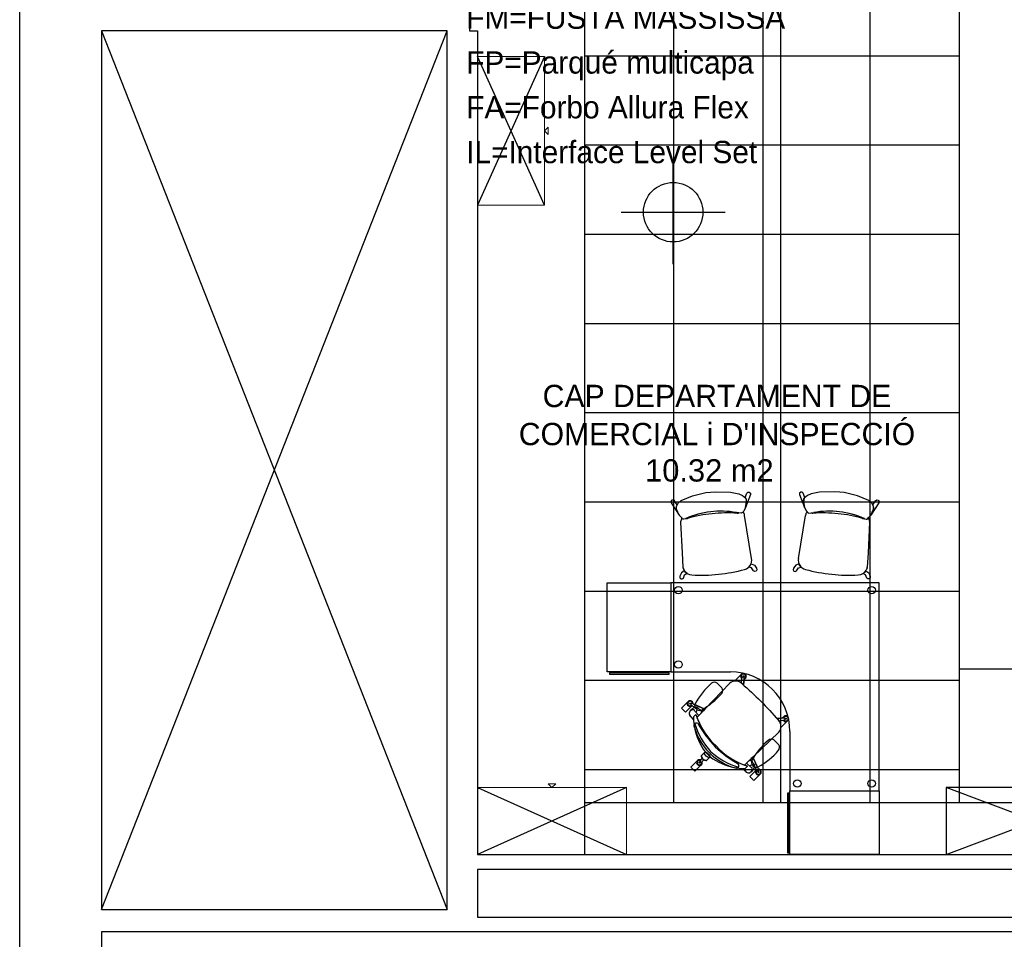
# Model space of a CAD drawing. Header units: metres. Extents: x -1 to 438, y -53 to 52.
# Tile 8 of 27: x 391.15 to 397.77, y 28.21 to 34.4. Entities that reach past the tile are written whole.
import ezdxf

# ---------------------------------------------------------------- set-up
doc = ezdxf.new("R2010")
doc.units = ezdxf.units.M
doc.linetypes.add('CONTINUA', pattern=[0])
for name, color, linetype, lineweight in [('LEGENDA MATERIAL SOSTRE PAVIMENT ACTUAL', 7, 'CONTINUA', 25), ('PA SOSTRE ACTUAL', 7, 'CONTINUA', 25), ('PB MOBLES ACTUAL', 7, 'CONTINUA', 25), ('PB MURS ACTUAL', 7, 'CONTINUA', 25), ('PB TEXT ACTUAL', 7, 'CONTINUA', 25)]:
    doc.layers.add(name, color=color, linetype=linetype, lineweight=lineweight)
doc.styles.add('ARIAL', font='arial.ttf')
doc.styles.add('Century Gothic', font='txt')

msp = doc.modelspace()

# ---------------------------------------------------------------- linework, layer by layer
at = {"layer": 'PA SOSTRE ACTUAL', "transparency": 33554687}
for p, q in [((394.9464, 28.7808), (394.9464, 40.7808)), ((395.5464, 29.1308), (395.5464, 40.7808)), ((396.1464, 29.1308), (396.1464, 40.7808)), ((396.2664, 29.1308), (396.2664, 40.7808)), ((396.8664, 29.1308), (396.8664, 40.7808)), ((397.4664, 29.1308), (397.4664, 40.7808)), ((397.4664, 34.1508), (394.9464, 34.1508)), ((397.4664, 33.5508), (394.9464, 33.5508)), ((397.4664, 32.9508), (394.9464, 32.9508)), ((397.4664, 32.3508), (394.9464, 32.3508)), ((397.4664, 31.7508), (394.9464, 31.7508)), ((397.4664, 31.1508), (394.9464, 31.1508)), ((397.4664, 30.5508), (394.9464, 30.5508)), ((397.4664, 30.0308), (398.6264, 30.0308)), ((397.4664, 29.9508), (394.9464, 29.9508)), ((397.4664, 29.3508), (394.9464, 29.3508)), ((394.9464, 29.1308), (400.5464, 29.1308))]:
    msp.add_line(p, q, dxfattribs=at)
at = {"layer": 'PB MOBLES ACTUAL', "transparency": 33554687}
for p, q in [((394.6764, 33.1489), (394.2264, 34.1489)), ((394.6764, 34.1489), (394.2264, 33.1489)), ((394.2264, 29.2308), (395.2264, 28.7808)), ((395.2264, 29.2308), (394.2264, 28.7808)), ((397.3764, 28.7808), (398.5764, 29.2308)), ((398.5764, 28.7808), (397.3764, 29.2308))]:
    msp.add_line(p, q, dxfattribs=at)
at = {"layer": 'PB MOBLES ACTUAL', "color": 180, "transparency": 33554687}
for p, q in [((395.9836, 31.0788), (395.9666, 31.0811)), ((396.0688, 30.7727), (396.0214, 31.0619)), ((396.3841, 30.7727), (396.4315, 31.0619)), ((396.4693, 31.0788), (396.4863, 31.0811)), ((395.7553, 29.7587), (395.9219, 29.9334)), ((395.9219, 29.9334), (395.7553, 29.7587)), ((395.8693, 29.9014), (395.8369, 29.9339)), ((395.9999, 29.9401), (395.9967, 29.937)), ((395.9991, 29.9353), (396.0048, 29.9708)), ((396.0173, 29.9715), (396.0077, 29.9729)), ((396.0169, 29.9794), (396.0103, 29.9804)), ((396.0137, 29.9222), (396.0195, 29.9687)), ((396.0186, 29.9613), (396.0137, 29.9222)), ((396.0228, 29.963), (396.0182, 29.9585)), ((395.664, 29.7974), (395.6599, 29.7886)), ((395.7553, 29.7587), (395.6673, 29.7987)), ((395.6713, 29.7616), (395.6564, 29.7472)), ((395.6564, 29.7472), (395.6713, 29.7616)), ((395.6944, 29.7687), (395.6609, 29.7852)), ((395.6944, 29.7687), (395.6676, 29.7819)), ((395.7149, 29.7159), (395.6877, 29.7458)), ((395.7016, 29.7018), (395.7553, 29.7587)), ((395.7553, 29.7587), (395.7016, 29.7018)), ((395.6781, 29.69), (395.662, 29.7069)), ((395.6781, 29.69), (395.662, 29.7069)), ((395.6777, 29.707), (395.6941, 29.7234)), ((395.6941, 29.7234), (395.6777, 29.707)), ((395.6941, 29.7234), (395.6777, 29.707)), ((396.2409, 29.695), (396.2874, 29.7009)), ((396.28, 29.6999), (396.2409, 29.695)), ((396.2539, 29.6804), (396.2895, 29.6861)), ((396.2588, 29.6812), (396.2556, 29.6781)), ((396.2817, 29.7041), (396.2771, 29.6996)), ((396.2902, 29.6986), (396.2916, 29.689)), ((396.2981, 29.6982), (396.299, 29.6916)), ((395.6817, 29.6531), (395.6848, 29.635)), ((395.6817, 29.6531), (395.6848, 29.635)), ((396.0773, 29.4366), (396.2521, 29.6032)), ((396.2514, 29.5193), (396.219, 29.5518)), ((395.7328, 29.4476), (395.7573, 29.472)), ((395.7573, 29.472), (395.7907, 29.4386)), ((395.7573, 29.472), (395.7907, 29.4386)), ((395.7013, 29.4082), (395.6607, 29.3676)), ((395.7371, 29.4289), (395.7201, 29.4115)), ((395.7203, 29.4079), (395.7271, 29.401)), ((395.7482, 29.4178), (395.7307, 29.4009)), ((395.7663, 29.4142), (395.7907, 29.4386)), ((396.0205, 29.3829), (396.0773, 29.4366)), ((396.0773, 29.4366), (396.1174, 29.3487)), ((395.9536, 29.3661), (395.9718, 29.363)), ((395.9536, 29.3661), (395.9718, 29.363)), ((396.0086, 29.3595), (396.0255, 29.3433)), ((396.0086, 29.3595), (396.0255, 29.3433)), ((396.0256, 29.359), (396.0421, 29.3755)), ((396.0421, 29.3755), (396.0256, 29.359)), ((396.0256, 29.359), (396.0421, 29.3755)), ((396.0345, 29.3962), (396.0645, 29.369)), ((396.0981, 29.3454), (396.0576, 29.3049)), ((396.0803, 29.3526), (396.0659, 29.3377)), ((396.0659, 29.3377), (396.0803, 29.3526)), ((396.0873, 29.3757), (396.1039, 29.3423)), ((396.0873, 29.3757), (396.1006, 29.349)), ((396.116, 29.3453), (396.1073, 29.3412))]:
    msp.add_line(p, q, dxfattribs=at)
at = {"layer": 'PB MOBLES ACTUAL', "color": 180, "linetype": 'CONTINUA', "lineweight": 13, "transparency": 33554687}
for points in [[(394.2264, 34.1489), (394.2264, 33.1489), (394.6764, 33.1489), (394.6764, 34.1489), (394.2264, 34.1489)], [(394.6764, 33.6489), (394.7014, 33.6739), (394.7014, 33.6239), (394.6764, 33.6489)], [(394.2264, 28.7808), (395.2264, 28.7808), (395.2264, 29.2308), (394.2264, 29.2308), (394.2264, 28.7808)], [(394.7264, 29.2308), (394.7014, 29.2558), (394.7514, 29.2558), (394.7264, 29.2308)]]:
    msp.add_lwpolyline(points, close=True, dxfattribs=at)
at = {"layer": 'PB MOBLES ACTUAL', "color": 180, "transparency": 33554687}
for points in [[(395.6006, 31.0446), (395.5826, 31.0635), (395.5641, 31.1041), (395.5632, 31.122), (395.5733, 31.1429), (395.5949, 31.1621), (395.6721, 31.1929), (395.7615, 31.2155), (395.7914, 31.2186), (395.8233, 31.221), (395.9266, 31.2186), (395.9827, 31.2065), (396.0085, 31.1951), (396.0301, 31.1784), (396.0348, 31.1524), (396.0283, 31.1149), (396.0158, 31.09), (396.0082, 31.0807), (395.9982, 31.0768), (395.9666, 31.0811)], [(396.8523, 31.0446), (396.8703, 31.0635), (396.8888, 31.1041), (396.8897, 31.122), (396.8796, 31.1429), (396.858, 31.1621), (396.7808, 31.1929), (396.6914, 31.2155), (396.6615, 31.2186), (396.6296, 31.221), (396.5263, 31.2186), (396.4702, 31.2065), (396.4444, 31.1951), (396.4228, 31.1784), (396.4181, 31.1524), (396.4246, 31.1149), (396.4371, 31.09), (396.4447, 31.0807), (396.4547, 31.0768), (396.4863, 31.0811)], [(396.0119, 31.0852), (396.0082, 31.0807), (395.9982, 31.0768), (395.9836, 31.0788)], [(396.441, 31.0852), (396.4447, 31.0807), (396.4547, 31.0768), (396.4693, 31.0788)], [(395.5973, 31.0435), (395.5981, 31.0421), (395.5944, 31.0301), (395.5914, 31.0186)], [(395.5917, 31.0169), (395.6013, 30.8099), (395.6061, 30.7141)], [(395.6248, 31.0396), (395.6129, 31.0355), (395.6072, 31.0359), (395.6006, 31.0446), (395.5991, 31.0462)], [(395.6248, 31.0396), (395.6129, 31.0355), (395.6072, 31.0359), (395.6006, 31.0446)], [(396.8281, 31.0396), (396.84, 31.0355), (396.8457, 31.0359), (396.8523, 31.0446), (396.8538, 31.0462)], [(396.8281, 31.0396), (396.84, 31.0355), (396.8457, 31.0359), (396.8523, 31.0446)], [(396.8612, 31.0169), (396.8516, 30.8099), (396.8468, 30.7141)], [(396.8556, 31.0435), (396.8547, 31.0421), (396.8585, 31.0301), (396.8615, 31.0186)], [(395.607, 30.7099), (395.6125, 30.6987), (395.6128, 30.6944)], [(396.8459, 30.7099), (396.8404, 30.6987), (396.8401, 30.6944)], [(396.3264, 29.6088), (396.3264, 29.6088), (396.3264, 29.2088), (396.9264, 29.2088), (396.9264, 30.6088), (395.5264, 30.6088), (395.5264, 30.0088), (395.9264, 30.0088), (395.9264, 30.0088)], [(395.9571, 29.9476), (395.9561, 29.9485), (395.9967, 29.9891)], [(395.9571, 29.9476), (395.9561, 29.9485), (395.9967, 29.9891)], [(395.9991, 29.9353), (395.9999, 29.9401), (395.9967, 29.937)], [(395.6641, 29.7794), (395.6236, 29.7389), (395.5975, 29.765), (395.638, 29.8055)], [(395.6641, 29.7794), (395.6236, 29.7389), (395.5975, 29.765), (395.638, 29.8055)], [(395.6741, 29.7956), (395.7553, 29.7587), (395.7423, 29.7449), (395.7185, 29.7567), (395.7054, 29.7691)], [(395.7054, 29.7691), (395.737, 29.7393), (395.7016, 29.7018)], [(396.2539, 29.6804), (396.2588, 29.6812), (396.2556, 29.6781)], [(396.2663, 29.6384), (396.2672, 29.6375), (396.3078, 29.678)], [(396.2663, 29.6384), (396.2672, 29.6375), (396.3078, 29.678)], [(396.0205, 29.3829), (396.0773, 29.4366), (396.2521, 29.6032)], [(395.736, 29.4061), (395.7482, 29.4178), (395.7419, 29.4231), (395.7371, 29.4289), (395.7253, 29.4168)], [(396.0878, 29.3868), (396.0579, 29.4183), (396.0205, 29.3829)], [(396.1143, 29.3555), (396.0773, 29.4366), (396.0636, 29.4237), (396.0754, 29.3999), (396.0878, 29.3868)], [(395.6607, 29.3676), (395.6868, 29.3415), (395.7274, 29.3821)], [(396.0981, 29.3454), (396.0576, 29.3049), (396.0836, 29.2788), (396.1242, 29.3194)], [(396.0981, 29.3454), (396.0576, 29.3049), (396.0836, 29.2788), (396.1242, 29.3194)], [(396.0576, 29.3049), (396.0836, 29.2788), (396.1242, 29.3194)]]:
    msp.add_lwpolyline(points, dxfattribs=at)
for points in [[(396.0254, 31.1817), (396.0373, 31.2112), (396.0435, 31.2188), (396.0532, 31.2187), (396.0613, 31.2112), (396.0623, 31.2023), (396.0283, 31.1149), (396.0353, 31.1525), (396.0341, 31.1632), (396.0318, 31.173), (396.0254, 31.1817)], [(396.4275, 31.1817), (396.4156, 31.2112), (396.4094, 31.2188), (396.3997, 31.2187), (396.3916, 31.2112), (396.3906, 31.2023), (396.4246, 31.1149), (396.4176, 31.1525), (396.4188, 31.1632), (396.4211, 31.173), (396.4275, 31.1817)], [(395.5677, 31.133), (395.55, 31.1594), (395.5424, 31.1655), (395.5328, 31.1635), (395.5264, 31.1545), (395.5274, 31.1455), (395.5826, 31.0635), (395.5641, 31.1024), (395.563, 31.1131), (395.5632, 31.1232), (395.5677, 31.133)], [(396.8852, 31.133), (396.9029, 31.1594), (396.9105, 31.1655), (396.9201, 31.1635), (396.9264, 31.1545), (396.9255, 31.1455), (396.8703, 31.0635), (396.8888, 31.1024), (396.8899, 31.1131), (396.8897, 31.1232), (396.8852, 31.133)], [(396.0659, 30.737), (396.0872, 30.7268), (396.1025, 30.7062), (396.1039, 30.6955), (396.0999, 30.6877), (396.0904, 30.6852), (396.0814, 30.69), (396.0689, 30.7084), (396.0512, 30.7146), (396.0597, 30.7252), (396.0635, 30.732), (396.0659, 30.737)], [(396.387, 30.737), (396.3657, 30.7268), (396.3504, 30.7062), (396.349, 30.6955), (396.353, 30.6877), (396.3625, 30.6852), (396.3715, 30.69), (396.384, 30.7084), (396.4017, 30.7146), (396.3932, 30.7252), (396.3894, 30.732), (396.387, 30.737)], [(395.6154, 30.6898), (395.5967, 30.6755), (395.586, 30.6521), (395.5869, 30.6413), (395.5924, 30.6345), (395.6022, 30.6341), (395.6101, 30.6406), (395.6185, 30.6612), (395.6345, 30.671), (395.6239, 30.6796), (395.6188, 30.6854), (395.6154, 30.6898)], [(396.8375, 30.6898), (396.8562, 30.6755), (396.8669, 30.6521), (396.866, 30.6413), (396.8605, 30.6345), (396.8507, 30.6341), (396.8428, 30.6406), (396.8344, 30.6612), (396.8184, 30.671), (396.829, 30.6796), (396.8341, 30.6854), (396.8375, 30.6898)], [(395.5264, 30.0088), (395.0984, 30.0088), (395.0984, 30.6088), (395.5264, 30.6088), (395.5264, 30.0088)], [(395.5144, 30.0019), (395.1141, 30.0019), (395.1141, 29.993), (395.5144, 29.993), (395.5144, 30.0019)], [(395.7907, 29.4386), (395.7663, 29.4142), (395.7615, 29.4126), (395.7549, 29.4143), (395.7484, 29.4179), (395.7424, 29.4228), (395.737, 29.4291), (395.732, 29.4376), (395.7312, 29.4432), (395.7328, 29.4476), (395.7573, 29.472), (395.7907, 29.4386)], [(396.3264, 28.7808), (396.3264, 29.2088), (396.9264, 29.2088), (396.9264, 28.7808), (396.3264, 28.7808)], [(398.5764, 29.2308), (397.3764, 29.2308), (397.3764, 28.7808), (398.5764, 28.7808), (398.5764, 29.2308)], [(396.3195, 28.7928), (396.3195, 29.1931), (396.3106, 29.1931), (396.3106, 28.7928), (396.3195, 28.7928)]]:
    msp.add_lwpolyline(points, close=True, dxfattribs=at)
for centre, radius in [((395.5764, 30.5588), 0.025), ((396.8764, 30.5588), 0.025), ((395.5764, 30.0588), 0.025), ((396.0136, 29.9799), 0.00353), ((395.6549, 29.7963), 0.00353), ((396.2986, 29.6949), 0.00353), ((395.7182, 29.399), 0.00353), ((396.115, 29.3362), 0.00353), ((396.3764, 29.2588), 0.025), ((396.8764, 29.2588), 0.025)]:
    msp.add_circle(centre, radius, dxfattribs=at)
for centre, radius, start, end in [((395.8621, 30.5127), 0.5778, 79.58475, 114.25039), ((395.8621, 30.5127), 0.5778, 79.58475, 113.99435), ((395.905, 30.0923), 0.9861, 95.93989, 105.74656), ((395.905, 30.0923), 0.9861, 95.93989, 105.74656), ((395.9064, 30.0925), 0.9861, 86.21185, 96.01851), ((395.9064, 30.0925), 0.9861, 86.21185, 96.01851), ((395.9745, 31.0933), 0.0172, 260.06734, 301.97342), ((395.9745, 31.0933), 0.0172, 260.06734, 301.97342), ((395.9826, 31.0596), 0.0388, 3.41953, 41.21018), ((396.4703, 31.0596), 0.0388, 138.78982, 176.58047), ((396.4784, 31.0933), 0.0172, 238.02658, 279.93266), ((396.4784, 31.0933), 0.0172, 238.02658, 279.93266), ((396.5465, 30.0925), 0.9861, 83.98149, 93.78815), ((396.5465, 30.0925), 0.9861, 83.98149, 93.78815), ((396.5908, 30.5127), 0.5778, 65.74961, 100.41525), ((396.5908, 30.5127), 0.5778, 66.00565, 100.41525), ((396.5479, 30.0923), 0.9861, 74.25344, 84.06011), ((396.5479, 30.0923), 0.9861, 74.25344, 84.06011), ((395.6301, 31.0227), 0.0388, 185.97684, 188.53887), ((395.6301, 31.0227), 0.0388, 142.77398, 147.549), ((395.8621, 30.5127), 0.5778, 113.99435, 114.25039), ((395.631, 31.0574), 0.0172, 256.88026, 291.89106), ((395.631, 31.0574), 0.0172, 256.88026, 291.89106), ((396.8219, 31.0574), 0.0172, 248.10894, 283.11974), ((396.8219, 31.0574), 0.0172, 248.10894, 283.11974), ((396.5908, 30.5127), 0.5778, 65.74961, 66.00565), ((396.8228, 31.0227), 0.0388, 32.451, 37.22602), ((396.8228, 31.0227), 0.0388, 351.46113, 354.02316), ((396.007, 30.7598), 0.0631, 283.72625, 11.78585), ((396.4459, 30.7598), 0.0631, 168.21415, 256.27375), ((395.6684, 30.7244), 0.0631, 189.34716, 193.28724), ((395.6684, 30.7244), 0.0631, 208.32476, 268.23215), ((395.7257, 31.7073), 1.0477, 266.75298, 276.56841), ((395.7472, 31.7096), 1.0477, 275.39, 285.20542), ((396.7057, 31.7096), 1.0477, 254.79458, 264.61), ((396.7272, 31.7073), 1.0477, 263.43159, 273.24702), ((396.7845, 30.7244), 0.0631, 271.76785, 331.67524), ((396.7845, 30.7244), 0.0631, 346.71276, 350.65284), ((395.9264, 29.6088), 0.4, 0, 90), ((396.0136, 29.9799), 0.0192, 285.10503, 238.69516), ((396.0136, 29.9799), 0.0192, 285.10503, 151.42642), ((396.132, 29.5496), 0.5072, 130.97593, 151.00769), ((395.819, 29.9096), 0.0301, 53.6499, 130.5973), ((395.9617, 29.8854), 0.0623, 47.22045, 129.68323), ((395.9617, 29.8854), 0.0623, 47.22045, 129.68323), ((395.9617, 29.8854), 0.0623, 55.75994, 94.2331), ((396.0136, 29.9799), 0.0153, 291.27239, 232.5278), ((395.9617, 29.8854), 0.0623, 46.7979, 53.08251), ((413.9902, 49.2249), 26.3771, 227.00868, 227.38659), ((413.9902, 49.2249), 26.3771, 227.00868, 227.38659), ((413.9902, 49.2249), 26.3771, 227.00967, 227.03735), ((396.007, 29.9708), 0.00224, 71.78114, 177.88998), ((396.0174, 29.9693), 0.00224, 345.91021, 92.01905), ((395.4851, 30.1965), 0.5072, 298.99231, 319.02407), ((395.8451, 29.8836), 0.0301, 319.4027, 36.3501), ((395.6549, 29.7963), 0.0192, 357.80177, 311.3919), ((395.6549, 29.7963), 0.0192, 357.80177, 151.42642), ((395.6549, 29.7963), 0.0153, 3.96913, 305.22454), ((395.6662, 29.7968), 0.00224, 58.60695, 164.71579), ((415.5436, 47.6715), 26.3771, 222.61341, 222.99132), ((415.5436, 47.6715), 26.3771, 222.61341, 222.99132), ((395.6745, 29.7292), 0.0256, 72.83416, 240.73868), ((395.6745, 29.7292), 0.0256, 135, 240.73868), ((395.6617, 29.7873), 0.00224, 144.47788, 250.58672), ((395.6549, 29.7963), 0.0192, 298.57358, 311.3919), ((395.6886, 29.7467), 0.0229, 78.44715, 139.29085), ((395.689, 29.7446), 0.0245, 77.41335, 136.11176), ((395.6769, 29.7439), 0.0109, 10.13645, 62.21262), ((395.718, 29.7826), 0.0323, 156.58753, 293.41247), ((395.7001, 29.7639), 0.00743, 44.45596, 141.26885), ((395.7001, 29.7639), 0.00743, 44.45596, 141.26885), ((395.7001, 29.7639), 0.00743, 44.45596, 140.44053), ((395.6897, 29.7566), 0.0129, 16.31968, 68.66101), ((395.6784, 29.7561), 0.024, 312.32314, 9.93887), ((396.0711, 29.7093), 0.3935, 180.34305, 188.21827), ((396.0711, 29.7093), 0.3935, 180.34305, 182.8228), ((396.0711, 29.7093), 0.3935, 180.34305, 182.8228), ((396.0711, 29.7093), 0.3935, 182.8228, 188.21827), ((395.6978, 29.6482), 0.0169, 53.29987, 182.16851), ((395.6978, 29.6482), 0.0169, 53.29987, 130.67641), ((396.161, 29.8723), 0.4901, 197.68519, 227.47674), ((396.161, 29.8723), 0.4901, 197.68519, 200.36), ((396.161, 29.8723), 0.4901, 197.68519, 200.36), ((396.161, 29.8723), 0.4901, 200.36, 227.47674), ((396.161, 29.8723), 0.4901, 200.36, 227.47674), ((415.5436, 47.6715), 26.3771, 222.96265, 222.99033), ((396.2041, 29.643), 0.0623, 36.91749, 43.2021), ((396.2041, 29.643), 0.0623, 320.31677, 42.77955), ((396.2041, 29.643), 0.0623, 320.31677, 42.77955), ((396.2041, 29.643), 0.0623, 355.7669, 34.24006), ((396.2986, 29.6949), 0.0192, 211.30484, 164.89497), ((396.2986, 29.6949), 0.0192, 298.57358, 164.89497), ((396.2986, 29.6949), 0.0153, 217.4722, 158.72761), ((396.288, 29.6987), 0.00224, 357.98095, 104.08979), ((396.2894, 29.6883), 0.00224, 272.11002, 18.21886), ((396.0487, 29.7372), 0.3784, 193.69188, 225.76905), ((396.0711, 29.7093), 0.3935, 190.89367, 217.09271), ((396.0711, 29.7093), 0.3935, 190.89367, 217.09271), ((396.1486, 29.8014), 0.4826, 196.91582, 222.60966), ((396.1486, 29.8014), 0.4826, 196.91582, 222.60966), ((396.4553, 30.0939), 0.8633, 210.03611, 222.99381), ((396.4553, 30.0939), 0.8633, 210.03611, 222.99381), ((396.5141, 29.1675), 0.5072, 130.97593, 151.00769), ((396.2011, 29.5275), 0.0301, 53.6499, 130.5973), ((396.1201, 29.8299), 0.4826, 227.39034, 253.08418), ((396.1201, 29.8299), 0.4826, 227.39034, 253.08418), ((396.4125, 30.1366), 0.8633, 227.00619, 239.96389), ((396.4125, 30.1366), 0.8633, 227.00619, 239.96389), ((396.191, 29.8424), 0.4901, 222.52326, 252.31481), ((396.191, 29.8424), 0.4901, 222.52326, 249.64), ((396.191, 29.8424), 0.4901, 222.52326, 249.64), ((395.8672, 29.8144), 0.5072, 298.99231, 319.02407), ((396.2272, 29.5014), 0.0301, 319.4027, 36.3501), ((395.7182, 29.399), 0.0192, 68.20493, 21.79507), ((395.7182, 29.399), 0.0192, 68.20493, 151.42642), ((395.7182, 29.399), 0.0153, 74.3723, 15.6277), ((395.7215, 29.4097), 0.00224, 129.01012, 235.11896), ((395.7289, 29.4023), 0.00224, 214.88104, 320.98988), ((395.7182, 29.399), 0.0192, 298.57358, 21.75973), ((396.0558, 29.73), 0.3784, 224.23095, 256.30812), ((396.028, 29.7525), 0.3935, 232.90729, 259.10633), ((396.028, 29.7525), 0.3935, 232.90729, 259.10633), ((396.1002, 29.4005), 0.0323, 156.58753, 293.41247), ((395.9669, 29.3792), 0.0169, 267.83149, 36.70013), ((396.028, 29.7525), 0.3935, 261.78173, 269.65695), ((396.028, 29.7525), 0.3935, 261.78173, 269.65695), ((395.9669, 29.3792), 0.0169, 319.32359, 36.70013), ((396.028, 29.7525), 0.3935, 267.1772, 269.65695), ((396.191, 29.8424), 0.4901, 249.64, 252.31481), ((396.191, 29.8424), 0.4901, 249.64, 252.31481), ((396.0478, 29.3558), 0.0256, 209.26132, 17.16584), ((396.0478, 29.3558), 0.0256, 209.26132, 315), ((396.0748, 29.3597), 0.024, 80.06113, 137.67686), ((396.0626, 29.3582), 0.0109, 27.78738, 79.86355), ((396.0753, 29.371), 0.0129, 21.33899, 73.68032), ((396.0633, 29.3703), 0.0245, 313.88824, 12.58665), ((396.0654, 29.37), 0.0229, 310.70915, 11.55285), ((396.0826, 29.3815), 0.00743, 308.73115, 45.54404), ((396.0826, 29.3815), 0.00743, 309.55947, 45.54404), ((396.0826, 29.3815), 0.00743, 308.73115, 45.54404), ((396.115, 29.3362), 0.0192, 138.6081, 92.19823), ((396.115, 29.3362), 0.0192, 151.42642, 298.57358), ((396.115, 29.3362), 0.0192, 138.6081, 151.42642), ((396.115, 29.3362), 0.0153, 144.77546, 86.03087), ((396.106, 29.343), 0.00224, 199.41328, 305.52212), ((396.115, 29.3362), 0.0192, 298.57358, 92.19823), ((396.1155, 29.3475), 0.00224, 285.28421, 31.39305)]:
    msp.add_arc(centre, radius, start, end, dxfattribs=at)
msp.add_ellipse((395.7701, 29.4513), major_axis=(-0.0168, 0.0168), ratio=0.457927, dxfattribs=at)
msp.add_ellipse((395.7496, 29.4308), major_axis=(-0.0168, 0.0168), ratio=0.457927, start_param=0, end_param=3.141593, dxfattribs=at)
at = {"layer": 'PB MURS ACTUAL', "transparency": 33554687}
for p, q in [((391.1466, 12.8399), (391.1466, 52.4931)), ((394.1714, 34.4708), (394.1714, 34.3208)), ((394.0214, 34.3208), (391.6964, 34.3208)), ((391.6964, 34.3208), (391.6964, 28.4108)), ((394.0214, 28.4108), (394.0214, 34.3208)), ((394.1714, 34.3208), (394.2264, 34.3208)), ((394.2264, 34.3208), (394.2264, 28.7808)), ((394.2264, 28.7808), (400.9764, 28.7808)), ((401.3564, 28.6808), (394.2264, 28.6808)), ((394.2264, 28.6808), (394.2264, 28.3608)), ((391.6964, 28.4108), (394.0214, 28.4108)), ((394.2264, 28.3608), (401.3564, 28.3608)), ((400.8964, 28.2608), (391.6964, 28.2608)), ((391.6964, 28.2608), (391.6964, 13.2008))]:
    msp.add_line(p, q, dxfattribs=at)
at = {"layer": 'PB MURS ACTUAL', "color": 180, "linetype": 'CONTINUA', "transparency": 33554687}
for p, q in [((391.6964, 28.4108), (394.0214, 34.3208)), ((391.6964, 34.3208), (394.0214, 28.4108)), ((395.5414, 32.7508), (395.5414, 33.4508)), ((395.1914, 33.1008), (395.8914, 33.1008))]:
    msp.add_line(p, q, dxfattribs=at)
at = {"layer": 'PB MURS ACTUAL', "transparency": 33554687}
msp.add_circle((395.5414, 33.1008), 0.2, dxfattribs=at)

# ---------------------------------------------------------------- texts
at = {"layer": 'LEGENDA MATERIAL SOSTRE PAVIMENT ACTUAL', "color": 7, "linetype": 'CONTINUA', "lineweight": 25, "transparency": 33554687, "insert": (394.1493, 38.4009), "char_height": 0.15, "width": 2.2575, "attachment_point": 1, "line_spacing_factor": 1.204819, "style": 'Century Gothic'}
msp.add_mtext('\\A1;{\\fCentury Gothic|i0|b0;\\H0.150000;\\W1.000000;\\C7;A=Fulla de }\\P{\\fCentury Gothic|i0|b0;\\H0.150000;\\W1.000000;\\C7;     metall perforat}\\P{\\fCentury Gothic|i0|b0;\\H0.150000;\\W1.000000;\\C7;P=Pladur}\\P{\\fCentury Gothic|i0|b0;\\H0.150000;\\W1.000000;\\C7;C=Celenit}\\P{\\fCentury Gothic|i0|b0;\\H0.150000;\\W1.000000;\\C7;F=Fusta}\\P}\\P{\\fCentury Gothic|i0|b0;\\H0.150000;\\W1.000000;\\C7;T=Travertí}\\P{\\fCentury Gothic|i0|b0;\\H0.150000;\\W1.000000;\\C7;N=Gres negre}\\P{\\fCentury Gothic|i0|b0;\\H0.150000;\\W1.000000;\\C7;G=Gres gris}\\P{\\fCentury Gothic|i0|b0;\\H0.150000;\\W1.000000;\\C7;M=Gres marró}\\P{\\fCentury Gothic|i0|b0;\\H0.150000;\\W1.000000;\\C7;V=Vidre}\\P{\\fCentury Gothic|i0|b0;\\H0.150000;\\W1.000000;\\C7;C=Catifa}\\P{\\fCentury Gothic|i0|b0;\\H0.150000;\\W1.000000;\\C7;D=Pedra}\\P{\\fCentury Gothic|i0|b0;\\H0.150000;\\W1.000000;\\C7;FM=FUSTA MASSISSA}\\P{\\fCentury Gothic|i0|b0;\\H0.150000;\\W1.000000;\\C7;FP=Parqué multicapa}\\P{\\fCentury Gothic|i0|b0;\\H0.150000;\\W1.000000;\\C7;FA=Forbo Allura Flex}\\P{\\fCentury Gothic|i0|b0;\\H0.150000;\\W1.000000;\\C7;IL=Interface Level Set}\\P', dxfattribs=at)
at = {"layer": 'PB TEXT ACTUAL', "linetype": 'CONTINUA', "transparency": 33554687, "insert": (395.836, 31.9401), "char_height": 0.15, "width": 2.745525, "attachment_point": 2, "line_spacing_factor": 1.024096, "style": 'ARIAL'}
msp.add_mtext("\\A1;{\\fArial|i0|b0;\\H0.150000;\\W0.968411;\\C180;CAP DEPARTAMENT DE }\\P{\\fArial|i0|b0;\\H0.150000;\\W0.968411;\\C180;COMERCIAL i D'INSPECCIÓ}\\P", dxfattribs=at)
at = {"layer": 'PB TEXT ACTUAL', "transparency": 33554687, "insert": (395.785, 31.2873), "char_height": 0.15, "width": 0.951662, "attachment_point": 8, "style": 'ARIAL'}
msp.add_mtext('\\W0.99;10.32 m2', dxfattribs=at)

doc.saveas('drawing.dxf')
